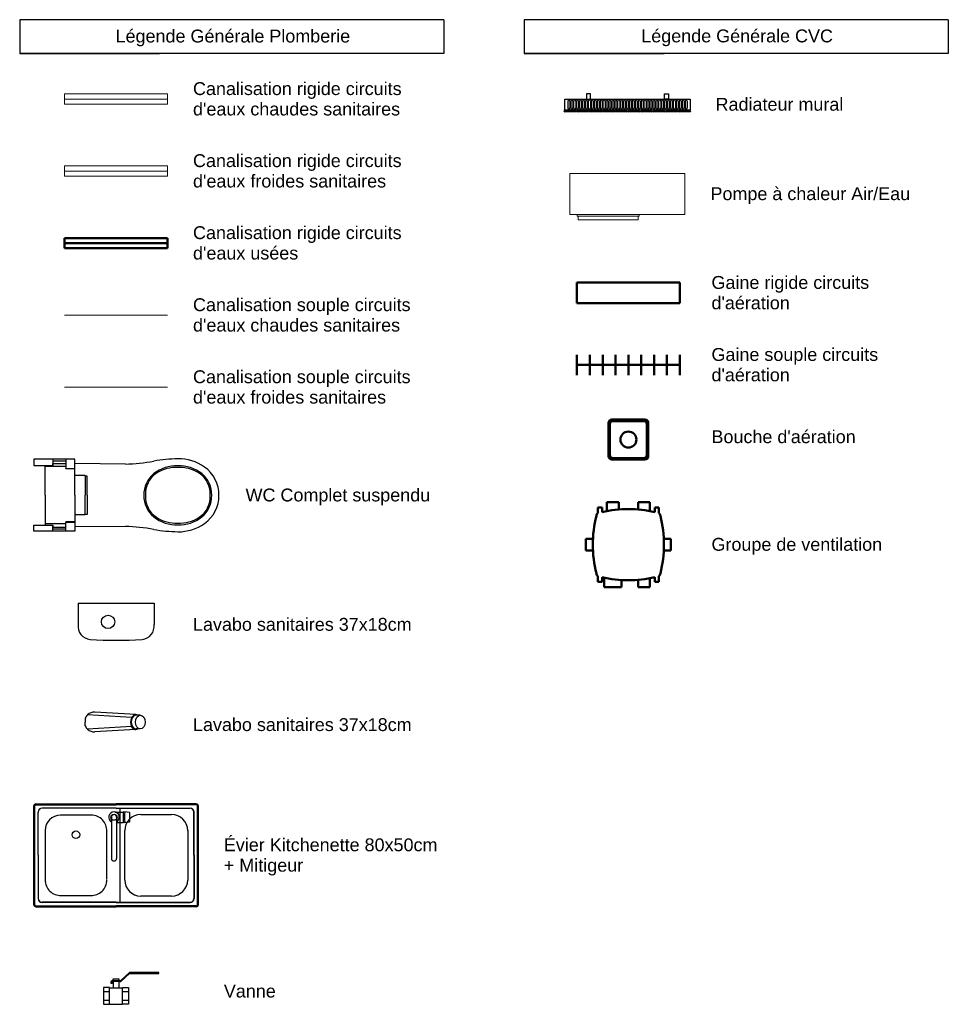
# Model space of a CAD drawing. Header units: millimetres. Extents: x 1293 to 60335, y -36590 to 4541.
# Tile 6 of 65: x 1293 to 10322, y -5028 to 4541. Entities that reach past the tile are written whole.
import ezdxf

# ---------------------------------------------------------------- set-up
doc = ezdxf.new("R2010")
doc.units = ezdxf.units.MM
doc.layers.add('A-DETL', color=7, linetype='Continuous', lineweight=18, true_color=0x00a600)
for name, color, linetype, lineweight in [('A-DETL-THIN', 7, 'Continuous', 25), ('EQP CVC', 7, 'Continuous', 18), ('G-ANNO-TEXT', 7, 'Continuous', 30)]:
    doc.layers.add(name, color=color, linetype=linetype, lineweight=lineweight)
doc.styles.add('Arial', font='arial.ttf', dxfattribs={"height": 125})

# ---------------------------------------------------------------- blocks, each defined once
blk = doc.blocks.new('Family - ___-305567-CVC')
at = {"layer": 'EQP CVC'}
for p, q in [((7819.5, 3046.8), (8939.5, 3046.8)), ((7819.5, 2646.8), (7819.5, 3046.8)), ((8939.5, 3046.8), (8939.5, 2646.8)), ((8939.5, 2646.8), (7819.5, 2646.8)), ((7892.5, 2646.8), (7892.5, 2631.8)), ((7905.7, 2631.8), (7892.5, 2631.8)), ((7901.5, 2631.8), (7901.5, 2596.8)), ((7901.5, 2596.8), (7926.5, 2596.8)), ((7905.7, 2631.8), (8479.4, 2631.8)), ((8458.5, 2596.8), (7926.5, 2596.8)), ((8458.5, 2596.8), (8483.5, 2596.8)), ((8492.5, 2631.8), (8479.4, 2631.8)), ((8483.5, 2596.8), (8483.5, 2631.8)), ((8492.5, 2631.8), (8492.5, 2646.8))]:
    blk.add_line(p, q, dxfattribs=at)

msp = doc.modelspace()

# ---------------------------------------------------------------- linework, layer by layer
at = {"layer": 'A-DETL', "color": 1, "true_color": 0xff0000}
for p, q in [((1730.5, 3818.8), (2730.5, 3818.8)), ((1730.5, 3718.8), (1730.5, 3818.8)), ((1730.5, 3768.8), (2730.5, 3768.8)), ((2730.5, 3818.8), (2730.5, 3718.8)), ((2730.5, 3718.8), (1730.5, 3718.8)), ((1730.5, 1668.8), (2730.5, 1668.8))]:
    msp.add_line(p, q, dxfattribs=at)
at = {"layer": 'A-DETL', "color": 5, "true_color": 0x0000ff}
for p, q in [((1730.5, 3118.8), (2730.5, 3118.8)), ((1730.5, 3018.8), (1730.5, 3118.8)), ((1730.5, 3068.8), (2730.5, 3068.8)), ((2730.5, 3118.8), (2730.5, 3018.8)), ((2730.5, 3018.8), (1730.5, 3018.8)), ((1730.5, 968.8), (2730.5, 968.8))]:
    msp.add_line(p, q, dxfattribs=at)
at = {"layer": 'A-DETL', "color": 6, "lineweight": 50, "true_color": 0xff00ff}
for p, q in [((1730.5, 2418.8), (2730.5, 2418.8)), ((1730.5, 2318.8), (1730.5, 2418.8)), ((2730.5, 2418.8), (2730.5, 2318.8)), ((1730.5, 2368.8), (2730.5, 2368.8)), ((2730.5, 2318.8), (1730.5, 2318.8)), ((6711.4, 1885.2), (6711.4, 1985.2)), ((7711.4, 1985.2), (6711.4, 1985.2)), ((7711.4, 1885.2), (7711.4, 1985.2)), ((6711.4, 1785.2), (6711.4, 1885.2)), ((7711.4, 1785.2), (7711.4, 1885.2)), ((7711.4, 1785.2), (6711.4, 1785.2)), ((6711.4, 1185.2), (6711.4, 1285.2)), ((6836.4, 1185.2), (6836.4, 1285.2)), ((6961.4, 1185.2), (6961.4, 1285.2)), ((7086.4, 1185.2), (7086.4, 1285.2)), ((7211.4, 1185.2), (7211.4, 1285.2)), ((7336.4, 1185.2), (7336.4, 1285.2)), ((7461.4, 1185.2), (7461.4, 1285.2)), ((7586.4, 1185.2), (7586.4, 1285.2)), ((7711.4, 1185.2), (7711.4, 1285.2)), ((6711.4, 1085.2), (6711.4, 1185.2)), ((7711.4, 1185.2), (6711.4, 1185.2)), ((6836.4, 1085.2), (6836.4, 1185.2)), ((6961.4, 1085.2), (6961.4, 1185.2)), ((7086.4, 1085.2), (7086.4, 1185.2)), ((7211.4, 1085.2), (7211.4, 1185.2)), ((7336.4, 1085.2), (7336.4, 1185.2)), ((7461.4, 1085.2), (7461.4, 1185.2)), ((7586.4, 1085.2), (7586.4, 1185.2)), ((7711.4, 1085.2), (7711.4, 1185.2)), ((7017.4, 621.2), (7017.4, 460.2)), ((7031.4, 609.7), (7031.4, 460.2)), ((7050.3, 654.2), (7211.4, 654.2)), ((7061.9, 640.2), (7211.4, 640.2)), ((7372.4, 654.2), (7211.4, 654.2)), ((7360.8, 640.2), (7211.4, 640.2)), ((7391.4, 609.7), (7391.4, 460.2)), ((7405.3, 621.2), (7405.3, 460.2)), ((7017.4, 299.2), (7017.4, 460.2)), ((7031.4, 310.7), (7031.4, 460.2)), ((7391.4, 310.7), (7391.4, 460.2)), ((7405.3, 299.2), (7405.3, 460.2)), ((7050.3, 266.2), (7211.4, 266.2)), ((7061.9, 280.2), (7211.4, 280.2)), ((7360.8, 280.2), (7211.4, 280.2)), ((7372.4, 266.2), (7211.4, 266.2)), ((7117.2, -146.7), (7001.2, -146.7)), ((7001.2, -146.7), (7001.2, -234.5)), ((7117.2, -218.7), (7117.2, -146.7)), ((7305.6, -218.7), (7305.6, -146.7)), ((7305.6, -146.7), (7421.5, -146.7)), ((7421.5, -146.7), (7421.5, -234.5)), ((6955.3, -201), (6915.4, -201)), ((6915.4, -201), (6915.4, -254.4)), ((6955.3, -201), (6955.3, -244.2)), ((7467.5, -201), (7507.3, -201)), ((7467.5, -201), (7467.5, -244.2)), ((7507.3, -201), (7507.3, -254.4)), ((6866.8, -502.9), (6797.2, -502.9)), ((6797.2, -502.9), (6797.2, -618.8)), ((7556, -502.9), (7625.5, -502.9)), ((7625.5, -502.9), (7625.5, -618.8)), ((6797.2, -618.8), (6866.8, -618.8)), ((7625.5, -618.8), (7556, -618.8)), ((6915.4, -920.8), (6915.4, -867.3)), ((6955.3, -920.8), (6915.4, -920.8)), ((6955.3, -920.8), (6955.3, -877.6)), ((6975.1, -975), (6975.1, -882)), ((7143.3, -904.9), (7143.3, -975)), ((7305.6, -903), (7305.6, -975)), ((7421.5, -975), (7421.5, -887.3)), ((7467.5, -920.8), (7467.5, -877.6)), ((7467.5, -920.8), (7507.3, -920.8)), ((7507.3, -920.8), (7507.3, -867.3)), ((7143.3, -975), (6975.1, -975)), ((7305.6, -975), (7421.5, -975))]:
    msp.add_line(p, q, dxfattribs=at)
msp.add_circle((7211.4, 460.2), 77.6, dxfattribs=at)
for centre, radius, start, end in [((7050.3, 621.2), 32.9, 90, 180), ((7061.9, 609.7), 30.5, 90, 180), ((7360.8, 609.7), 30.5, 360, 90), ((7372.4, 621.2), 32.9, 360, 90), ((7050.3, 299.2), 32.9, 180, 270), ((7061.9, 310.7), 30.5, 180, 270), ((7360.8, 310.7), 30.5, 270, 360), ((7372.4, 299.2), 32.9, 270, 360), ((7997.1, -560.9), 1131.8, 165.67935, 194.32065), ((6931.4, -280.9), 31, 121.18229, 180), ((7211.4, -1346.6), 1131.8, 76.92122, 103.07878), ((7491.3, -280.9), 31, 0, 58.81771), ((6425.7, -560.9), 1131.8, 345.67935, 14.32065), ((6931.4, -840.8), 31, 180, 238.81771), ((7491.3, -840.8), 31, 301.18229, 360), ((7211.4, 224.8), 1131.8, 256.92122, 283.07878)]:
    msp.add_arc(centre, radius, start, end, dxfattribs=at)
at = {"layer": 'A-DETL-THIN'}
for p, q in [((5416.8, 4540.6), (1293.2, 4540.6)), ((1293.2, 4540.6), (1293.2, 4213)), ((5416.8, 4540.6), (5416.8, 4213)), ((10322, 4540.4), (6198.4, 4540.4)), ((6198.4, 4540.4), (6198.4, 4212.8)), ((10322, 4540.4), (10322, 4212.8)), ((1293.2, 4213), (2653.2, 4213)), ((1293.2, 4213), (1620.9, 4213)), ((5416.8, 4213), (1293.2, 4213)), ((6198.4, 4212.8), (7558.4, 4212.8)), ((6198.4, 4212.8), (6526, 4212.8)), ((10322, 4212.8), (6198.4, 4212.8)), ((6592.2, 3768.8), (7811.2, 3768.8)), ((6592.2, 3662.8), (6592.2, 3768.8)), ((6622.2, 3748.8), (6622.2, 3682.8)), ((6642.2, 3748.8), (6642.2, 3682.8)), ((6650.7, 3748.8), (6650.7, 3682.8)), ((6670.7, 3748.8), (6670.7, 3682.8)), ((6679.2, 3748.8), (6679.2, 3682.8)), ((6699.2, 3748.8), (6699.2, 3682.8)), ((6707.7, 3748.8), (6707.7, 3682.8)), ((6727.7, 3748.8), (6727.7, 3682.8)), ((6736.2, 3748.8), (6736.2, 3682.8)), ((6756.2, 3748.8), (6756.2, 3682.8)), ((6764.7, 3748.8), (6764.7, 3682.8)), ((6784.7, 3748.8), (6784.7, 3682.8)), ((6793.2, 3748.8), (6793.2, 3682.8)), ((6842.2, 3818.8), (6802.7, 3818.8)), ((6802.7, 3818.8), (6802.7, 3768.8)), ((6802.7, 3768.8), (6842.2, 3768.8)), ((6813.2, 3748.8), (6813.2, 3682.8)), ((6821.7, 3748.8), (6821.7, 3682.8)), ((6841.7, 3748.8), (6841.7, 3682.8)), ((6842.2, 3768.8), (6842.2, 3818.8)), ((6850.2, 3748.8), (6850.2, 3682.8)), ((6870.2, 3748.8), (6870.2, 3682.8)), ((6878.7, 3748.8), (6878.7, 3682.8)), ((6898.7, 3748.8), (6898.7, 3682.8)), ((6907.2, 3748.8), (6907.2, 3682.8)), ((6927.2, 3748.8), (6927.2, 3682.8)), ((6935.7, 3748.8), (6935.7, 3682.8)), ((6955.7, 3748.8), (6955.7, 3682.8)), ((6964.2, 3748.8), (6964.2, 3682.8)), ((6984.2, 3748.8), (6984.2, 3682.8)), ((6992.7, 3748.8), (6992.7, 3682.8)), ((7012.7, 3748.8), (7012.7, 3682.8)), ((7021.2, 3748.8), (7021.2, 3682.8)), ((7041.2, 3748.8), (7041.2, 3682.8)), ((7049.7, 3748.8), (7049.7, 3682.8)), ((7069.7, 3748.8), (7069.7, 3682.8)), ((7078.2, 3748.8), (7078.2, 3682.8)), ((7098.2, 3748.8), (7098.2, 3682.8)), ((7106.7, 3748.8), (7106.7, 3682.8)), ((7126.7, 3748.8), (7126.7, 3682.8)), ((7135.2, 3748.8), (7135.2, 3682.8)), ((7155.2, 3748.8), (7155.2, 3682.8)), ((7163.7, 3748.8), (7163.7, 3682.8)), ((7183.7, 3748.8), (7183.7, 3682.8)), ((7192.2, 3748.8), (7192.2, 3682.8)), ((7212.2, 3748.8), (7212.2, 3682.8)), ((7220.7, 3748.8), (7220.7, 3682.8)), ((7240.7, 3748.8), (7240.7, 3682.8)), ((7249.2, 3748.8), (7249.2, 3682.8)), ((7269.2, 3748.8), (7269.2, 3682.8)), ((7277.7, 3748.8), (7277.7, 3682.8)), ((7297.7, 3748.8), (7297.7, 3682.8)), ((7306.2, 3748.8), (7306.2, 3682.8)), ((7326.2, 3748.8), (7326.2, 3682.8)), ((7334.7, 3748.8), (7334.7, 3682.8)), ((7354.7, 3748.8), (7354.7, 3682.8)), ((7363.2, 3748.8), (7363.2, 3682.8)), ((7383.2, 3748.8), (7383.2, 3682.8)), ((7391.7, 3748.8), (7391.7, 3682.8)), ((7411.7, 3748.8), (7411.7, 3682.8)), ((7420.2, 3748.8), (7420.2, 3682.8)), ((7440.2, 3748.8), (7440.2, 3682.8)), ((7448.7, 3748.8), (7448.7, 3682.8)), ((7468.7, 3748.8), (7468.7, 3682.8)), ((7477.2, 3748.8), (7477.2, 3682.8)), ((7497.2, 3748.8), (7497.2, 3682.8)), ((7505.7, 3748.8), (7505.7, 3682.8)), ((7525.7, 3748.8), (7525.7, 3682.8)), ((7534.2, 3748.8), (7534.2, 3682.8)), ((7554.2, 3748.8), (7554.2, 3682.8)), ((7562.2, 3818.8), (7601.7, 3818.8)), ((7562.2, 3768.8), (7562.2, 3818.8)), ((7601.7, 3768.8), (7562.2, 3768.8)), ((7562.7, 3748.8), (7562.7, 3682.8)), ((7582.7, 3748.8), (7582.7, 3682.8)), ((7591.2, 3748.8), (7591.2, 3682.8)), ((7601.7, 3818.8), (7601.7, 3768.8)), ((7611.2, 3748.8), (7611.2, 3682.8)), ((7619.7, 3748.8), (7619.7, 3682.8)), ((7639.7, 3748.8), (7639.7, 3682.8)), ((7648.2, 3748.8), (7648.2, 3682.8)), ((7668.2, 3748.8), (7668.2, 3682.8)), ((7676.7, 3748.8), (7676.7, 3682.8)), ((7696.7, 3748.8), (7696.7, 3682.8)), ((7705.2, 3748.8), (7705.2, 3682.8)), ((7725.2, 3748.8), (7725.2, 3682.8)), ((7733.7, 3748.8), (7733.7, 3682.8)), ((7753.7, 3748.8), (7753.7, 3682.8)), ((7762.2, 3748.8), (7762.2, 3682.8)), ((7782.2, 3748.8), (7782.2, 3682.8)), ((7811.2, 3768.8), (7811.2, 3662.8)), ((7811.2, 3662.8), (6592.2, 3662.8)), ((6593.2, 3662.8), (6699.2, 3662.8)), ((6699.2, 3646.8), (6593.2, 3646.8)), ((6716.8, 3662.8), (6822.8, 3662.8)), ((6822.8, 3646.8), (6716.8, 3646.8)), ((6840.3, 3662.8), (6946.3, 3662.8)), ((6946.3, 3646.8), (6840.3, 3646.8)), ((6963.9, 3662.8), (7069.9, 3662.8)), ((7069.9, 3646.8), (6963.9, 3646.8)), ((7087.5, 3662.8), (7193.5, 3662.8)), ((7193.5, 3646.8), (7087.5, 3646.8)), ((7211, 3662.8), (7317, 3662.8)), ((7317, 3646.8), (7211, 3646.8)), ((7334.6, 3662.8), (7440.6, 3662.8)), ((7440.6, 3646.8), (7334.6, 3646.8)), ((7458.1, 3662.8), (7564.1, 3662.8)), ((7564.1, 3646.8), (7458.1, 3646.8)), ((7581.7, 3662.8), (7687.7, 3662.8)), ((7687.7, 3646.8), (7581.7, 3646.8)), ((7705.2, 3662.8), (7811.2, 3662.8)), ((7811.2, 3646.8), (7705.2, 3646.8)), ((1616.5, 268.8), (1430.5, 268.8)), ((1430.5, 268.8), (1430.5, 208.8)), ((1430.5, 208.8), (1616.5, 208.8)), ((1540.5, 197.4), (1540.5, 208.8)), ((1740.5, 197.4), (1540.5, 197.4)), ((1540.5, -81.2), (1540.5, 197.4)), ((1740.5, 268.8), (1616.5, 268.8)), ((1616.5, 268.8), (1616.5, 208.8)), ((1740.5, 248.8), (1616.5, 248.8)), ((1616.5, 208.8), (1616.5, 228.8)), ((1616.5, 228.8), (1740.5, 228.8)), ((1830.5, 268.8), (1740.5, 268.8)), ((1740.5, 268.8), (1740.5, 178.8)), ((1830.5, -81.2), (1830.5, 268.8)), ((2320.6, 220.7), (1830.5, 226.4)), ((1830.5, 110.2), (1830.5, 226.4)), ((1740.5, 178.8), (1830.5, 178.8)), ((1740.5, 175.6), (1740.5, 178.8)), ((1830.5, 175.6), (1740.5, 175.6)), ((1930.5, 110.2), (1830.5, 110.2)), ((1930.5, 105.2), (1930.5, 110.2)), ((1950.9, 105.2), (1930.5, 105.2)), ((1930.5, 105.2), (1930.5, -81.2)), ((1950.9, -81.2), (1950.9, 105.2)), ((1540.5, -81.2), (1540.5, -359.8)), ((1830.5, -81.2), (1830.5, -431.2)), ((1930.5, -267.6), (1930.5, -81.2)), ((1950.9, -81.2), (1950.9, -267.6)), ((1930.5, -272.6), (1830.5, -272.6)), ((1830.5, -272.6), (1830.5, -388.8)), ((1950.9, -267.6), (1930.5, -267.6)), ((1930.5, -267.6), (1930.5, -272.6)), ((1430.5, -371.2), (1616.5, -371.2)), ((1430.5, -431.2), (1430.5, -371.2)), ((1740.5, -359.8), (1540.5, -359.8)), ((1540.5, -359.8), (1540.5, -371.2)), ((1616.5, -371.2), (1616.5, -391.2)), ((1616.5, -431.2), (1616.5, -371.2)), ((1830.5, -338), (1740.5, -338)), ((1740.5, -338), (1740.5, -341.2)), ((1740.5, -341.2), (1830.5, -341.2)), ((1740.5, -431.2), (1740.5, -341.2)), ((1616.5, -431.2), (1430.5, -431.2)), ((1616.5, -391.2), (1740.5, -391.2)), ((1740.5, -411.2), (1616.5, -411.2)), ((1740.5, -431.2), (1616.5, -431.2)), ((1830.5, -431.2), (1740.5, -431.2)), ((2320.6, -383.6), (1830.5, -389.1)), ((1861.3, -1131.1), (1861.2, -1338.6)), ((1861.3, -1131.1), (2599.8, -1131.2)), ((2599.8, -1131.2), (2600, -1337.8)), ((2423.5, -2212.5), (2023.7, -2190.1)), ((1930.3, -2247.4), (1930.3, -2285.1)), ((1930.3, -2322.7), (1930.3, -2285.1)), ((2381.5, -2242), (1952.7, -2215.4)), ((2465.7, -2218.7), (2424.9, -2218.7)), ((2378.8, -2328.3), (1952.7, -2354.7)), ((2420, -2357.8), (2023.7, -2380.1)), ((2465.7, -2351.5), (2424.9, -2351.5)), ((1430.5, -4060.1), (1430.5, -3100.1)), ((1440.5, -4060.1), (1440.5, -3100.1)), ((1450.5, -3080.1), (2230.5, -3080.1)), ((1450.5, -3090.1), (2230.5, -3090.1)), ((2230.5, -3122.1), (1510.5, -3122.1)), ((2230.5, -3123.8), (1510.5, -3123.5)), ((3010.5, -3080.1), (2230.5, -3080.1)), ((3010.5, -3090.1), (2230.5, -3090.1)), ((2230.5, -3122.1), (2950.5, -3122.1)), ((2230.5, -3123.8), (2950.5, -3123.5)), ((2270.5, -4036.5), (2270.1, -3123.8)), ((3020.5, -4060.1), (3020.5, -3100.1)), ((3030.5, -4060.1), (3030.5, -3100.1)), ((1472.5, -3580.1), (1472.5, -3160.1)), ((1473.9, -3580.1), (1473.9, -3160.1)), ((1990.5, -3190.1), (1689.6, -3190.1)), ((2185.5, -3210.1), (2185.5, -3609.7)), ((2220.6, -3160.1), (2300.3, -3160.1)), ((2235.5, -3210.1), (2235.5, -3609.7)), ((2362.2, -3164), (2315.6, -3159.1)), ((2364.3, -3168), (2362.2, -3164)), ((2362.2, -3256.3), (2364.3, -3252.3)), ((2364.3, -3252.3), (2364.3, -3168)), ((2470.5, -3184.1), (2770.5, -3184.1)), ((2987.2, -3580.1), (2987.2, -3160.1)), ((2988.5, -3580.1), (2988.5, -3160.1)), ((1540.5, -3339.2), (1540.5, -3820.1)), ((2140.5, -3814.1), (2140.5, -3346.1)), ((2235.5, -3260.1), (2300.5, -3260.1)), ((2314.5, -3820.1), (2314.5, -3340.1)), ((2315.6, -3261.2), (2362.2, -3256.3)), ((2926.5, -3340.1), (2926.5, -3820.1)), ((1472.5, -3580.1), (1472.5, -4000.1)), ((1473.9, -3580.1), (1473.9, -4000.1)), ((2987.2, -3580.1), (2987.2, -4000.1)), ((2988.5, -3580.1), (2988.5, -4000.1)), ((1696.5, -3970.1), (1984.5, -3970.1)), ((2770.5, -3976.1), (2470.5, -3976.1)), ((1450.5, -4070.1), (2230.5, -4070.1)), ((1450.5, -4080.1), (2230.5, -4080.1)), ((2230.5, -4036.5), (1510.5, -4036.8)), ((2230.5, -4038.1), (1510.5, -4038.1)), ((2230.5, -4036.5), (2950.5, -4036.8)), ((2230.5, -4038.1), (2950.5, -4038.1)), ((3010.5, -4070.1), (2230.5, -4070.1)), ((3010.5, -4080.1), (2230.5, -4080.1)), ((2203.5, -4796.1), (2203.5, -4780.1)), ((2203.5, -4780.1), (2257.5, -4780.1)), ((2257.5, -4780.1), (2257.5, -4796.1)), ((2275.7, -4796.1), (2360, -4718.1)), ((2275.8, -4806.1), (2360, -4728.1)), ((2646.4, -4718.1), (2360, -4718.1)), ((2360, -4728.1), (2646.4, -4728.1)), ((2366, -4728.1), (2366, -4718.1)), ((2646.4, -4728.1), (2646.4, -4718.1)), ((2166.8, -4864.1), (2108.5, -4864.1)), ((2108.5, -4864.1), (2108.5, -5028.1)), ((2166.8, -5028.1), (2166.8, -4864.1)), ((2166.8, -4866.9), (2294.3, -4866.9)), ((2181.3, -4808.1), (2184.8, -4799.6)), ((2181.3, -4825.7), (2181.3, -4808.1)), ((2191.3, -4825.7), (2181.3, -4825.7)), ((2184.8, -4799.6), (2193.3, -4796.1)), ((2191.3, -4808.9), (2194.5, -4806.1)), ((2191.3, -4825.7), (2191.3, -4808.9)), ((2193.3, -4796.1), (2269.7, -4796.1)), ((2269.7, -4806.1), (2194.5, -4806.1)), ((2203.5, -4806.1), (2203.5, -4866.9)), ((2257.5, -4806.1), (2257.5, -4866.9)), ((2269.7, -4806.1), (2269.7, -4796.1)), ((2269.7, -4796.1), (2275.7, -4796.1)), ((2269.7, -4806.1), (2275.8, -4806.1)), ((2294.3, -5028.1), (2294.3, -4864.1)), ((2294.3, -4864.1), (2352.5, -4864.1)), ((2352.5, -4864.1), (2352.5, -5028.1)), ((2108.5, -4905.1), (2166.8, -4905.1)), ((2294.3, -4905.1), (2352.5, -4905.1)), ((2108.5, -4987.1), (2166.8, -4987.1)), ((2108.5, -5028.1), (2166.8, -5028.1)), ((2166.8, -5025.3), (2294.3, -5025.3)), ((2294.3, -4987.1), (2352.5, -4987.1)), ((2352.5, -5028.1), (2294.3, -5028.1))]:
    msp.add_line(p, q, dxfattribs=at)
for centre, radius in [((2152.4, -1311.5), 64.8), ((2210.5, -3210.1), 30), ((1840.5, -3380.1), 37)]:
    msp.add_circle(centre, radius, dxfattribs=at)
for centre, radius, start, end in [((6632.2, 3748.8), 10, 0, 180), ((6660.7, 3748.8), 10, 0, 180), ((6689.2, 3748.8), 10, 0, 180), ((6717.7, 3748.8), 10, 0, 180), ((6746.2, 3748.8), 10, 0, 180), ((6774.7, 3748.8), 10, 0, 180), ((6803.2, 3748.8), 10, 0, 180), ((6831.7, 3748.8), 10, 0, 180), ((6860.2, 3748.8), 10, 0, 180), ((6888.7, 3748.8), 10, 0, 180), ((6917.2, 3748.8), 10, 0, 180), ((6945.7, 3748.8), 10, 0, 180), ((6974.2, 3748.8), 10, 0, 180), ((7002.7, 3748.8), 10, 0, 180), ((7031.2, 3748.8), 10, 0, 180), ((7059.7, 3748.8), 10, 0, 180), ((7088.2, 3748.8), 10, 0, 180), ((7116.7, 3748.8), 10, 0, 180), ((7145.2, 3748.8), 10, 0, 180), ((7173.7, 3748.8), 10, 0, 180), ((7202.2, 3748.8), 10, 0, 180), ((7230.7, 3748.8), 10, 0, 180), ((7259.2, 3748.8), 10, 0, 180), ((7287.7, 3748.8), 10, 0, 180), ((7316.2, 3748.8), 10, 0, 180), ((7344.7, 3748.8), 10, 0, 180), ((7373.2, 3748.8), 10, 0, 180), ((7401.7, 3748.8), 10, 0, 180), ((7430.2, 3748.8), 10, 0, 180), ((7458.7, 3748.8), 10, 0, 180), ((7487.2, 3748.8), 10, 0, 180), ((7515.7, 3748.8), 10, 0, 180), ((7544.2, 3748.8), 10, 0, 180), ((7572.7, 3748.8), 10, 0, 180), ((7601.2, 3748.8), 10, 0, 180), ((7629.7, 3748.8), 10, 0, 180), ((7658.2, 3748.8), 10, 0, 180), ((7686.7, 3748.8), 10, 0, 180), ((7715.2, 3748.8), 10, 0, 180), ((7743.7, 3748.8), 10, 0, 180), ((7772.2, 3748.8), 10, 0, 180), ((6593.2, 3654.8), 8, 90, 270), ((6632.2, 3682.8), 10, 180, 0), ((6660.7, 3682.8), 10, 180, 0), ((6689.2, 3682.8), 10, 180, 0), ((6699.2, 3654.8), 8, 270, 90), ((6717.7, 3682.8), 10, 180, 0), ((6716.8, 3654.8), 8, 90, 270), ((6746.2, 3682.8), 10, 180, 0), ((6774.7, 3682.8), 10, 180, 0), ((6803.2, 3682.8), 10, 180, 0), ((6831.7, 3682.8), 10, 180, 0), ((6822.8, 3654.8), 8, 270, 90), ((6840.3, 3654.8), 8, 90, 270), ((6860.2, 3682.8), 10, 180, 0), ((6888.7, 3682.8), 10, 180, 0), ((6917.2, 3682.8), 10, 180, 0), ((6945.7, 3682.8), 10, 180, 0), ((6946.3, 3654.8), 8, 270, 90), ((6963.9, 3654.8), 8, 90, 270), ((6974.2, 3682.8), 10, 180, 0), ((7002.7, 3682.8), 10, 180, 0), ((7031.2, 3682.8), 10, 180, 0), ((7059.7, 3682.8), 10, 180, 0), ((7069.9, 3654.8), 8, 270, 90), ((7088.2, 3682.8), 10, 180, 0), ((7087.5, 3654.8), 8, 90, 270), ((7116.7, 3682.8), 10, 180, 0), ((7145.2, 3682.8), 10, 180, 0), ((7173.7, 3682.8), 10, 180, 0), ((7202.2, 3682.8), 10, 180, 0), ((7193.5, 3654.8), 8, 270, 90), ((7211, 3654.8), 8, 90, 270), ((7230.7, 3682.8), 10, 180, 0), ((7259.2, 3682.8), 10, 180, 0), ((7287.7, 3682.8), 10, 180, 0), ((7316.2, 3682.8), 10, 180, 0), ((7317, 3654.8), 8, 270, 90), ((7334.6, 3654.8), 8, 90, 270), ((7344.7, 3682.8), 10, 180, 0), ((7373.2, 3682.8), 10, 180, 0), ((7401.7, 3682.8), 10, 180, 0), ((7430.2, 3682.8), 10, 180, 0), ((7440.6, 3654.8), 8, 270, 90), ((7458.7, 3682.8), 10, 180, 0), ((7458.1, 3654.8), 8, 90, 270), ((7487.2, 3682.8), 10, 180, 0), ((7515.7, 3682.8), 10, 180, 0), ((7544.2, 3682.8), 10, 180, 0), ((7572.7, 3682.8), 10, 180, 0), ((7564.1, 3654.8), 8, 270, 90), ((7581.7, 3654.8), 8, 90, 270), ((7601.2, 3682.8), 10, 180, 0), ((7629.7, 3682.8), 10, 180, 0), ((7658.2, 3682.8), 10, 180, 0), ((7686.7, 3682.8), 10, 180, 0), ((7687.7, 3654.8), 8, 270, 90), ((7705.2, 3654.8), 8, 90, 270), ((7715.2, 3682.8), 10, 180, 0), ((7743.7, 3682.8), 10, 180, 0), ((7772.2, 3682.8), 10, 180, 0), ((7811.2, 3654.8), 8, 270, 90), ((2226.9, 2393.4), 2174.2, 272.47113, 279.79567), ((2863.8, -1295.4), 1569.2, 91.20526, 99.79567), ((2819.5, -149.9), 356.2, 88.19227, 128.37361), ((2837.5, -165.2), 438.6, 54.78802, 90.88076), ((2842, -149.9), 356.2, 51.62882, 91.81016), ((2899.8, -76.9), 330.6, 359.25988, 54.78802), ((2758.1, -72.3), 257.2, 128.37361, 181.98639), ((2757.8, -69.4), 243, 123.64592, 182.71408), ((2810.1, -148), 337.4, 86.49352, 123.64592), ((2851.4, -148), 337.4, 56.35651, 93.50891), ((2903.7, -69.4), 243, 357.28835, 56.35651), ((2903.5, -72.3), 257.2, 358.01604, 51.62882), ((2758.1, -90.1), 257.2, 178.01604, 231.62882), ((2757.8, -92.9), 243, 177.28835, 236.35651), ((2903.7, -92.9), 243, 303.64592, 2.71408), ((2903.5, -90.1), 257.2, 308.37361, 1.98639), ((2899.8, -85.4), 330.6, 305.21441, 0.74255), ((2819.5, -12.5), 356.2, 231.62882, 271.81016), ((2810.1, -14.3), 337.4, 236.35651, 273.50891), ((2842, -12.5), 356.2, 268.19227, 308.37361), ((2851.4, -14.3), 337.4, 266.49352, 303.64592), ((2837.5, 2.8), 438.6, 269.12167, 305.21441), ((2227, -2555.7), 2174.2, 80.20676, 87.5313), ((2863.7, 1133.1), 1569.2, 260.20676, 268.79717), ((1987.6, -1354.3), 127.4, 172.93247, 265.41292), ((2473.4, -1354.3), 127.4, 274.5749, 7.05535), ((2230.9, 2161.9), 3652, 266.02088, 273.96694), ((2015.3, -2278.6), 88.9, 84.55503, 134.76747), ((2031.7, -2294.6), 111.9, 134.96656, 155.02596), ((2481.1, -2288.1), 109.9, 158.53545, 201.46455), ((2435, -2270), 60.3, 121.73011, 158.53545), ((2423.3, -2251), 38, 58.26989, 121.73011), ((2031.7, -2275.5), 111.9, 204.97404, 225.03344), ((2015.3, -2291.5), 88.9, 225.23253, 275.44497), ((2419.4, -2315.3), 42.5, 197.80618, 301.62409), ((1450.5, -3100.1), 20, 90, 180), ((1450.5, -3100.1), 10, 90, 180), ((1510.5, -3160.1), 38, 90, 180), ((1510.5, -3160.1), 36.7, 90.00236, 180), ((2950.5, -3160.1), 38, 0, 90), ((2950.5, -3160.1), 36.7, 0, 89.99764), ((3010.5, -3100.1), 20, 0, 90), ((3010.5, -3100.1), 10, 0, 90), ((1689.6, -3339.2), 149.1, 90, 180), ((1990.5, -3340.3), 150.2, 357.77469, 89.97871), ((2210.5, -3210.1), 51, 299.35418, 241.18182), ((2210.5, -3210.1), 25, 0.00071, 180.00071), ((2804.1, -3209.1), 506.1, 174.45062, 185.78929), ((2303.9, -3190.6), 29.3, 67.40722, 97.28225), ((2819.1, -3210.1), 506.1, 174.21213, 185.78929), ((2470.5, -3340.1), 156, 90, 180), ((2770.5, -3340.1), 156, 0, 90), ((2303.9, -3229.6), 29.3, 263.12275, 292.59421), ((2210.5, -3609.7), 25, 180.00071, 0.00071), ((1690.7, -3820.1), 150.2, 180.02333, 272.22327), ((1990.4, -3820.1), 150.2, 267.76837, 359.98502), ((2470.5, -3820.1), 156, 180, 270), ((2770.5, -3820.1), 156, 270, 0), ((1510.5, -4000.1), 38, 180, 270), ((1510.5, -4000.1), 36.7, 180, 269.99764), ((2950.5, -4000.1), 36.7, 270.00236, 0), ((2950.5, -4000.1), 38, 270, 0), ((1450.5, -4060.1), 20, 180, 270), ((1450.5, -4060.1), 10, 180, 270), ((3010.5, -4060.1), 10, 270, 0), ((3010.5, -4060.1), 20, 270, 0)]:
    msp.add_arc(centre, radius, start, end, dxfattribs=at)
msp.add_ellipse((2424.9, -2285.1), major_axis=(0, 66.4), ratio=0.704607, start_param=0, end_param=3.141593, dxfattribs=at)
msp.add_ellipse((2465.7, -2285.1), major_axis=(0, 66.4), ratio=0.704607, dxfattribs=at)

# ---------------------------------------------------------------- block references
at = {"layer": 'EQP CVC'}
msp.add_blockref('Family - ___-305567-CVC', (-1177.8, 0), dxfattribs=at)

# ---------------------------------------------------------------- texts
at = {"layer": 'G-ANNO-TEXT', "char_height": 125, "attachment_point": 1, "style": 'Arial'}
for s, insert, width in [('Légende Générale Plomberie', (2225.6, 4444.2), 2737.763), ('Légende Générale CVC', (7336.7, 4445.4), 2236.708), ('Canalisation rigide circuits ', (2978.3, 3933.3), 2493.248), ("d'eaux chaudes sanitaires", (2978.3, 3734.9), 2413.079), ('Radiateur mural', (8059, 3781.1), 1491.139), ('Canalisation rigide circuits ', (2978.3, 3233.3), 2481.223), ("d'eaux froides sanitaires", (2978.3, 3034.9), 2256.75), ('Pompe à chaleur Air/Eau', (8009.5, 2912.1), 2332.911), ('Canalisation rigide circuits ', (2978.3, 2533.3), 2493.248), ("d'eaux usées", (2978.3, 2334.9), 1226.582), ('Gaine rigide circuits ', (8019.2, 2049.7), 1904.008), ('Canalisation souple circuits ', (2978.3, 1833.3), 2553.375), ("d'aération", (8019.2, 1851.3), 909.915), ("d'eaux chaudes sanitaires", (2978.3, 1634.9), 2413.079), ('Gaine souple circuits ', (8019.2, 1349.7), 2004.219), ("d'aération", (8019.2, 1151.3), 909.915), ('Canalisation souple circuits ', (2978.3, 1133.3), 2593.459), ("d'eaux froides sanitaires", (2978.3, 934.9), 2256.75), ("Bouche d'aération", (8019.2, 550.5), 1675.527), ('WC Complet suspendu', (3489.3, -16), 2168.565), ('Groupe de ventilation', (8019.2, -495.6), 1984.177), ('Lavabo sanitaires 37x18cm', (2978.3, -1272.9), 2565.4), ('Lavabo sanitaires 37x18cm', (2978.3, -2247.4), 2565.4), ('Évier Kitchenette 80x50cm', (3278.3, -3415.6), 2505.273), ('+ Mitigeur', (3278.3, -3614), 925.949), ('Vanne', (3278.3, -4837.2), 597.257)]:
    msp.add_mtext(s, dxfattribs=dict(at, insert=insert, width=width))

doc.saveas('drawing.dxf')
